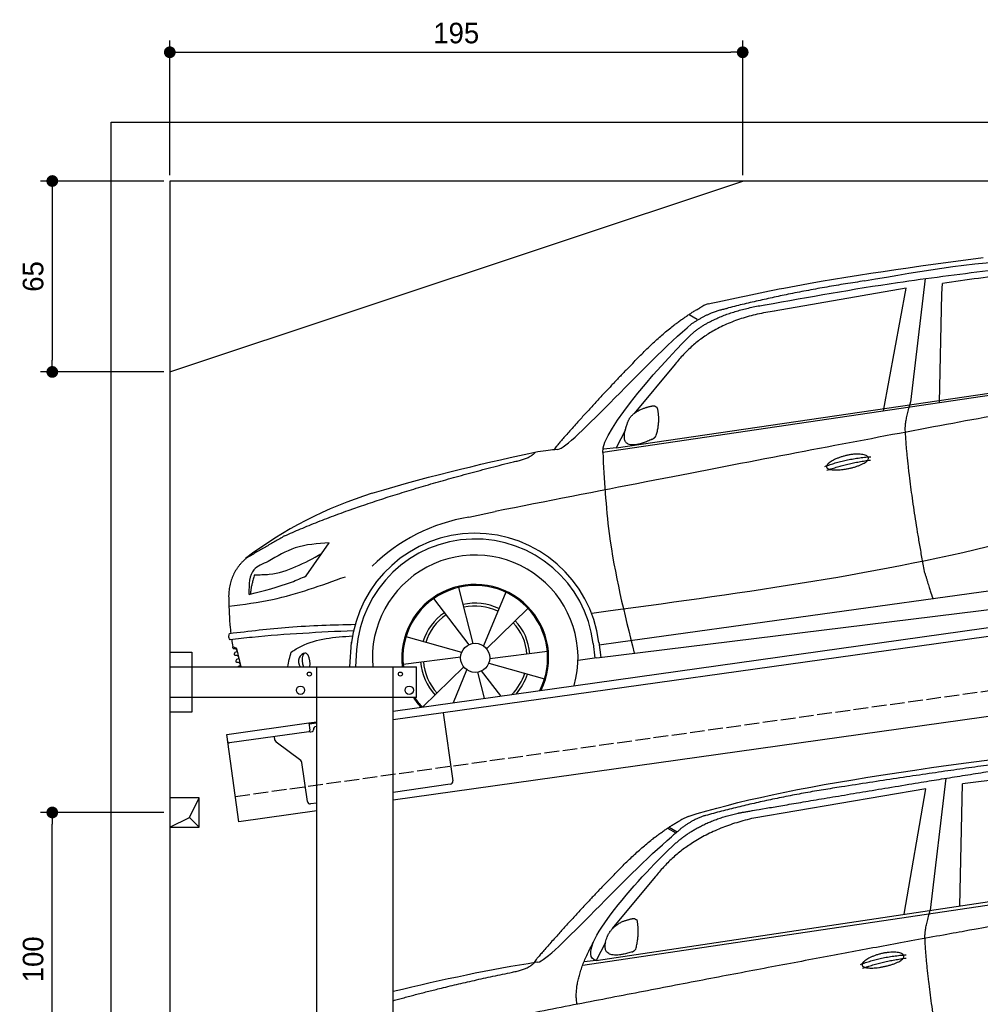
# Model space of a CAD drawing. Extents: x -511 to 6029, y -619 to 5418.
# Tile 2 of 4: x -511 to 2759, y 2047 to 5399. Entities that reach past the tile are written whole.
import ezdxf

# ---------------------------------------------------------------- set-up
doc = ezdxf.new("R2010")
doc.units = 0
doc.header["$LTSCALE"] = 10
doc.header["$MEASUREMENT"] = 0
doc.linetypes.add('GEN3', pattern=[6.25, 5, -1.25])
doc.layers.get('0').update_dxf_attribs({"linetype": 'CONTINUOUS'})
doc.layers.get('DEFPOINTS').update_dxf_attribs({"linetype": 'CONTINUOUS'})
for name, color, linetype in [('3', 6, 'GEN3'), ('AM_5', 3, 'CONTINUOUS'), ('BREAKTHROUGH', 1, 'CONTINUOUS'), ('CAR', 1, 'CONTINUOUS'), ('SICHTBARE_KANTEN_DIN_', 7, 'CONTINUOUS')]:
    doc.layers.add(name, color=color, linetype=linetype)
doc.layers.add('AM_0', color=7, linetype='CONTINUOUS', lineweight=30)
doc.dimstyles.new('KLAUS_DXF', dxfattribs={"dimscale": 20, "dimtxt": 3.5, "dimasz": 2, "dimexe": 2, "dimexo": 1, "dimgap": 1.5, "dimtad": 1, "dimlfac": 0.1, "dimdsep": 46, "dimtxsty": 'STANDARD', "dimblk": 'DOT', "dimcen": 2, "dimclrd": 256, "dimclre": 256, "dimclrt": 2, "dimadec": 0, "dimazin": 0, "dimtfac": 1, "dimtmove": 2, "dimatfit": 3, "dimfxl": 1, "dimtolj": 1, "dimarcsym": 0})

# ---------------------------------------------------------------- blocks, each defined once
blk = doc.blocks.new('_DOT')
at = {"color": 0, "linetype": 'ByBlock'}
blk.add_line((-0.5, 0), (-1, 0), dxfattribs=at)
at = {"color": 0, "linetype": 'ByBlock', "const_width": 0.5}
blk.add_lwpolyline([(-0.25, 0, 1), (0.25, 0, 1)], format="xyb", close=True, dxfattribs=at)
blk = doc.blocks.new('*D6')
at = {"layer": 'AM_5', "lineweight": -2, "transparency": 16777216}
for p, q in [((0, 4870), (0, 5328.4)), ((1950, 4870), (1950, 5328.4)), ((40, 5288.4), (1910, 5288.4))]:
    blk.add_line(p, q, dxfattribs=at)
at = {"layer": 'DEFPOINTS', "color": 0, "transparency": 16777216}
for p in [(1950, 5288.4), (0, 4850), (1950, 4850)]:
    blk.add_point(p, dxfattribs=at)
at = {"layer": 'AM_5', "lineweight": -2, "transparency": 16777216, "xscale": 40, "yscale": 40, "zscale": 40, "rotation": 180}
blk.add_blockref('_DOT', (0, 5288.4), dxfattribs=at)
at = {"layer": 'AM_5', "lineweight": -2, "transparency": 16777216, "xscale": 40, "yscale": 40, "zscale": 40}
blk.add_blockref('_DOT', (1950, 5288.4), dxfattribs=at)
at = {"layer": 'AM_5', "color": 2, "transparency": 16777216, "insert": (975, 5353.4), "char_height": 70, "attachment_point": 5}
blk.add_mtext('\\A1;195', dxfattribs=at)
blk = doc.blocks.new('*D3')
at = {"layer": 'AM_5', "lineweight": -2, "transparency": 16777216}
for p, q in [((-20, 4850), (-440, 4850)), ((-400, 4810), (-400, 4240)), ((-20, 4200), (-440, 4200))]:
    blk.add_line(p, q, dxfattribs=at)
at = {"layer": 'DEFPOINTS', "color": 0, "transparency": 16777216}
for p in [(0, 4850), (-400, 4200), (0, 4200)]:
    blk.add_point(p, dxfattribs=at)
at = {"layer": 'AM_5', "lineweight": -2, "transparency": 16777216, "xscale": 40, "yscale": 40, "zscale": 40}
for p, rotation in [((-400, 4850), 90), ((-400, 4200), 270)]:
    blk.add_blockref('_DOT', p, dxfattribs=dict(at, rotation=rotation))
at = {"layer": 'AM_5', "color": 2, "transparency": 16777216, "insert": (-465, 4525), "char_height": 70, "attachment_point": 5, "rotation": 90}
blk.add_mtext('\\A1;65', dxfattribs=at)
blk = doc.blocks.new('*D5')
at = {"layer": 'AM_5', "lineweight": -2, "transparency": 16777216}
for p, q in [((-20, 2700), (-440, 2700)), ((-400, 1740), (-400, 2660)), ((5280, 1700), (-440, 1700))]:
    blk.add_line(p, q, dxfattribs=at)
at = {"layer": 'DEFPOINTS', "color": 0, "transparency": 16777216}
for p in [(-400, 2700), (0, 2700), (5300, 1700)]:
    blk.add_point(p, dxfattribs=at)
at = {"layer": 'AM_5', "lineweight": -2, "transparency": 16777216, "xscale": 40, "yscale": 40, "zscale": 40}
for p, rotation in [((-400, 2700), 90), ((-400, 1700), 270)]:
    blk.add_blockref('_DOT', p, dxfattribs=dict(at, rotation=rotation))
at = {"layer": 'AM_5', "color": 2, "transparency": 16777216, "insert": (-465, 2200), "char_height": 70, "attachment_point": 5, "rotation": 90}
blk.add_mtext('\\A1;100', dxfattribs=at)
blk = doc.blocks.new('car_150')
at = {"layer": 'CAR'}
for p, q in [((12024, 1680.6), (11430.7, 1652.9)), ((11899, 1265.9), (12024, 1680.6)), ((12096.6, 1708.3), (11989, 1268.4)), ((12090.6, 1271.1), (12150.5, 1682.1)), ((12852.3, 1684.4), (12150.5, 1682.1)), ((11135.2, 1654.5), (11161.3, 1635)), ((11141, 1657.4), (11166.4, 1638.4)), ((11073.9, 1494.7), (10907.2, 1337.8)), ((10792.4, 1227), (12873.3, 1279.9)), ((10878.7, 1293.9), (10839.1, 1237.2)), ((10839.1, 1237.2), (12874.8, 1292.4)), ((10839.1, 1237.2), (10797.9, 1237.1))]:
    blk.add_line(p, q, dxfattribs=at)
blk.add_arc((11252.1, 1516.2), 174.5, 103.8736, 114.54, dxfattribs=at)
for points, degree in [([(11210.2, 1685.6), (11542.9, 1749.4), (12105.1, 1762), (12930.5, 1747.4)], 3), ([(11740.1, 1722.1), (11497.4, 1715.5), (11268.8, 1681.6)], 2), ([(12704.3, 1733.1), (12355.7, 1743.2), (11740.1, 1722.1)], 2), ([(11268.8, 1681.6), (11213.7, 1673.9), (11145.7, 1624)], 2), ([(11152.7, 1597.4), (11243.5, 1663), (11380.1, 1676.4)], 2), ([(10930.4, 1515.2), (11065.6, 1627.8), (11179.6, 1674.9)], 2), ([(11430.7, 1652.9), (11206.1, 1629.9), (11073.9, 1494.7)], 2), ([(10638.9, 1256.3), (10666.6, 1238), (10970.1, 1510.3), (11145.7, 1624)], 3), ([(10839.1, 1237.2), (10755.1, 1275), (11042.6, 1519.1), (11152.7, 1597.4)], 3), ([(10930.4, 1515.2), (10850.9, 1452.6), (10750.8, 1366.4), (10624.3, 1257.8), (10630.3, 1256.1)], 4), ([(10886.5, 1311.8), (10902.2, 1342.5), (10944.6, 1357.7)], 2), ([(10944.6, 1357.7), (10973.1, 1364.2), (10986, 1363.3)], 2), ([(10978.5, 1259), (10998.5, 1312.5), (10994.7, 1357.3)], 2), ([(10986, 1363.3), (10992.2, 1357.4), (10994.7, 1357.3)], 2), ([(10965.2, 1251), (10843.5, 1229), (10886.5, 1311.8)], 2), ([(10756.8, 1096.7), (10752.3, 1180.2), (10838, 1299.8)], 2), ([(10140.7, 1216.8), (10314.3, 1236.6), (10479.5, 1251.5), (10638.9, 1256.3)], 3), ([(10551.6, 1232.1), (10606.6, 1235.5), (10630, 1255)], 2), ([(10965.2, 1251), (10971.1, 1252.9), (10978.5, 1259)], 2), ([(11959.5, 1175.6), (11961.8, 1206.7), (11989, 1268.4)], 2), ([(10136.8, 1184.9), (10312.9, 1212.3), (10551.6, 1232.1)], 2), ([(12866.3, 1222.8), (11949.2, 1183.9), (10404.4, 1071.4)], 2), ([(11966.3, 684.4), (11947.2, 997.3), (11959.5, 1175.6)], 2), ([(11730.9, 1114.3), (11806, 1132.5), (11889.6, 1128.1)], 2), ([(11736.2, 1100.5), (11810, 1116.4), (11887.9, 1117)], 2)]:
    blk.add_open_spline(points, degree=degree, dxfattribs=at)
for points, degree, knots in [([(11380.1, 1676.4), (11407, 1677.9), (11545.9, 1684.7), (12131.3, 1711.8), (12584.9, 1726.7), (12852.7, 1717.4), (12926.2, 1712.9)], 4, [0.0821318, 0.0821318, 0.0821318, 0.0821318, 0.0821318, 0.258851, 0.508851, 0.6086078, 0.6086078, 0.6086078, 0.6086078, 0.6086078]), ([(11736, 1111.2), (11735, 1119.4), (11755.7, 1136.1), (11838.1, 1157.7), (11931.6, 1126.3), (11845.9, 1093.1), (11761.1, 1092.3), (11737, 1103), (11736, 1111.2)], 5, [0, 0, 0, 0, 0, 0, 0.300106, 0.500106, 0.700106, 1, 1, 1, 1, 1, 1])]:
    blk.add_open_spline(points, degree=degree, knots=knots, dxfattribs=at)
blk = doc.blocks.new('car_150_')
at = {"layer": 'CAR'}
for p, q in [((6796.4, 5203.8), (6750.1, 4783)), ((6731.9, 5170.4), (6283.3, 5089.2)), ((6657.9, 4752.4), (6731.9, 5170.4)), ((6853.7, 5152.6), (6855.4, 5188)), ((6848, 4782.8), (6853.7, 5152.6)), ((5993.7, 5075.5), (6021.3, 5060)), ((5703.5, 4603.8), (7806, 4931.3)), ((5748.6, 4619.9), (7887.1, 4949.3)), ((5948.1, 4905.6), (5809.7, 4736.5)), ((5780.5, 4681.2), (5748.6, 4619.9)), ((5748.6, 4619.9), (5707.7, 4614.5)), ((5249.2, 4379.1), (5338.8, 4399.4)), ((4697.5, 4174.8), (4774.2, 4288.5)), ((7646, 4233.7), (5761.2, 3956.2)), ((5689.3, 3904.2), (7721.3, 4169.7)), ((5267.2, 3949.5), (5216.9, 4139.6)), ((5377, 4125.1), (5302.6, 3941.6)), ((5131.5, 4101.3), (5253.2, 3945.1)), ((5313.4, 3931.7), (5452.9, 4070.3)), ((5734.4, 4063.7), (5670.2, 4054.4)), ((5228.7, 3918.3), (5038.9, 3969.8)), ((5695.3, 3956.7), (5702.3, 3904.6)), ((5761.2, 3956.2), (5696.7, 3946.7)), ((4463, 3925.5), (4449.3, 3931.7)), ((4478.1, 3864), (4463, 3925.5)), ((4848.5, 3866.9), (4853.3, 3950.1)), ((4871, 3924.2), (4867.7, 3867.1)), ((5520.5, 3924.4), (5324.3, 3897.1)), ((5676.1, 3953), (5682.6, 3903)), ((5029.4, 3876.7), (5225.5, 3904)), ((5689.3, 3904.2), (5624.9, 3894.7)), ((5693.6, 3903), (5693.4, 3904.4)), ((5236.4, 3869.4), (5098.3, 3732.1)), ((5201.8, 3747.5), (5247.2, 3859.5)), ((5362.6, 3771.4), (5296.6, 3856)), ((5321.2, 3882.8), (5511, 3831.3)), ((5282.7, 3851.6), (5306.1, 3763))]:
    blk.add_line(p, q, dxfattribs=at)
blk.add_circle((5274.9, 3900.5), 49.6, dxfattribs=at)
for centre, radius, start, end in [((6122, 4949.8), 174.5, 111.2882, 121.9546), ((5356.2, 3104.6), 1422.1, 107.8766, 127.519), ((5347.7, 3787.7), 599.5, 99.4563, 135.2463), ((5274.9, 3900.5), 424.2, 7.6054, 174.1435), ((5274.9, 3900.5), 404.6, 7.4461, 176.652), ((5274.9, 3900.5), 350, 344.7595, 185.4081), ((5274.9, 3900.5), 250, 334.2204, 187.3999), ((5274.9, 3900.5), 246.4, 333.6424, 187.5031), ((5274.9, 3900.5), 186.2, 64.7762, 103.2667), ((5274.9, 3900.5), 176.5, 64.6018, 103.1816), ((5274.9, 3900.5), 186.2, 124.7762, 163.2667), ((5274.9, 3900.5), 176.5, 124.6018, 163.1816), ((5274.9, 3900.5), 186.2, 4.7762, 43.2667), ((5274.9, 3900.5), 176.5, 4.6018, 43.1816), ((5274.9, 3900.5), 186.2, 184.7762, 223.2667), ((5274.9, 3900.5), 176.5, 184.6018, 223.1816), ((5274.9, 3900.5), 176.5, 315.6124, 343.1816), ((5274.9, 3900.5), 186.2, 319.3932, 343.2667), ((5274.9, 3900.5), 250, 213.2019, 222.6786), ((5274.9, 3900.5), 246.4, 213.7482, 223.2566), ((5274.9, 3900.5), 350, 217.4387, 217.626)]:
    blk.add_arc(centre, radius, start, end, dxfattribs=at)
for centre, major_axis, ratio, start_param, end_param in [((4699.7, 3882.5), (4.4, -29.4), 0.870747, 3.078863, 5.190641), ((4699.8, 3882.5), (-4.4, 29.6), 0.439627, 4.05108, 8.39242), ((4699.7, 3882.6), (4.4, -29.5), 0.784824, 3.019947, 3.143719)]:
    blk.add_ellipse(centre, major_axis=major_axis, ratio=ratio, start_param=start_param, end_param=end_param, dxfattribs=at)
for points, degree, knots in [([(6058.7, 5112.4), (6144.2, 5131.5), (6453.2, 5200.5), (6766.8, 5245), (6993.6, 5277.2)], 3, [0, 0, 0, 0, 262.813629, 949.636575, 949.636575, 949.636575, 949.636575]), ([(6590.3, 5194.3), (6790.1, 5231.4), (7055.2, 5280.6), (7323.2, 5267.8), (7389.2, 5264.7)], 3, [0, 0, 0, 0, 605.994997, 803.781644, 803.781644, 803.781644, 803.781644]), ([(6252.1, 5110.1), (6401.8, 5138.2), (6653.7, 5185.6), (6907.8, 5219.4), (7011, 5233.1)], 3, [0, 0, 0, 0, 456.745059, 768.877533, 768.877533, 768.877533, 768.877533]), ([(7280.4, 5213.4), (7220.4, 5216.3), (7078, 5223.2), (6937, 5200.9), (6855.4, 5188)], 3, [0, 0, 0, 0, 179.578451, 426.729981, 426.729981, 426.729981, 426.729981]), ([(5483, 4604.3), (5494.7, 4606.5), (5516.1, 4610.4), (5537.7, 4612.2), (5547.5, 4613)], 3, [0, 0, 0, 0, 35.619977, 65.088393, 65.088393, 65.088393, 65.088393]), ([(5703.5, 4603.8), (5709.3, 4511.2), (5723.7, 4280), (5781.3, 4055.4), (5815.9, 3920.7)], 3, [0, 0, 0, 0, 277.59112, 693.570767, 693.570767, 693.570767, 693.570767]), ([(6465.7, 4559.3), (6463.6, 4567.3), (6482, 4586.6), (6560.8, 4618.6), (6657.6, 4599.5), (6576.9, 4555.6), (6492.9, 4543.8), (6467.7, 4551.3), (6465.7, 4559.3)], 5, [0, 0, 0, 0, 0, 0, 0.300106, 0.500106, 0.700106, 1, 1, 1, 1, 1, 1]), ([(7654.8, 4478.5), (7470.6, 4420.5), (6844.5, 4223.3), (6193.7, 4129.8), (5734.4, 4063.7)], 3, [0, 0, 0, 0, 579.00444, 1967.110779, 1967.110779, 1967.110779, 1967.110779]), ([(4774.2, 4288.5), (4734.9, 4285.3), (4660.9, 4279.4), (4597.6, 4240.9), (4567.9, 4222.9)], 3, [0, 0, 0, 0, 116.380747, 219.102854, 219.102854, 219.102854, 219.102854]), ([(4521.8, 4177.7), (4538.5, 4177.9), (4619.5, 4178.7), (4691.9, 4219.3), (4749.3, 4251.6)], 3, [0, 0, 0, 0, 49.860743, 241.440865, 241.440865, 241.440865, 241.440865]), ([(4567.9, 4222.9), (4549.3, 4215.3), (4503.1, 4196.4), (4503, 4144.5), (4502.9, 4113.4)], 3, [0, 0, 0, 0, 55.914644, 138.985336, 138.985336, 138.985336, 138.985336]), ([(4435.2, 4069.4), (4484.9, 4076.4), (4620.6, 4095.5), (4749.3, 4143.2), (4831, 4173.4)], 3, [0, 0, 0, 0, 150.106975, 410.193991, 410.193991, 410.193991, 410.193991]), ([(4506.8, 4110.9), (4554.4, 4123.4), (4619.5, 4140.5), (4680.9, 4167.5), (4697.5, 4174.8)], 3, [0, 0, 0, 0, 147.159719, 201.348086, 201.348086, 201.348086, 201.348086]), ([(4434.3, 4093), (4435.5, 4060.6), (4436.9, 4022.1), (4441.6, 3983.8), (4442.4, 3977.7)], 3, [0, 0, 0, 0, 97.108013, 115.616313, 115.616313, 115.616313, 115.616313]), ([(4502.9, 4113.4), (4502.8, 4112.3), (4502.6, 4109.8), (4505.2, 4110.5), (4506.8, 4110.9)], 3, [0, 0, 0, 0, 2.598862, 6.284951, 6.284951, 6.284951, 6.284951]), ([(4437.7, 3977.1), (4505, 3985.7), (4647.1, 4004), (4790.2, 4009.1), (4865.6, 4011.8)], 3, [0, 0, 0, 0, 203.297538, 429.475842, 429.475842, 429.475842, 429.475842]), ([(4860.2, 3989.6), (4745.2, 3983.2), (4604.7, 3975.4), (4465.2, 3958.6), (4439.9, 3955.5)], 3, [0, 0, 0, 0, 345.382791, 421.716813, 421.716813, 421.716813, 421.716813]), ([(4439.9, 3955.5), (4438, 3959.3), (4434.5, 3966.3), (4436.7, 3973.7), (4437.7, 3977.1)], 3, [0, 0, 0, 0, 12.224254, 22.465372, 22.465372, 22.465372, 22.465372]), ([(4648.5, 3915.5), (4659.8, 3922.6), (4721.6, 3961.3), (4796, 3967.3), (4856.8, 3972.2)], 3, [0, 0, 0, 0, 39.727462, 217.617343, 217.617343, 217.617343, 217.617343]), ([(4452, 3925), (4451.6, 3925.3), (4449.8, 3926.3), (4449.6, 3929.2), (4449.4, 3931.1), (4449.3, 3931.7)], 3, [0, 0, 0, 0, 1.427923, 5.828292, 7.478143, 7.478143, 7.478143, 7.478143]), ([(4455.1, 3908.2), (4455.8, 3910.1), (4457.4, 3914.2), (4466.6, 3914.3), (4462.3, 3926.1), (4455.8, 3925.4), (4452, 3925)], 3, [0, 0, 0, 0, 5.656821, 12.3267, 20.012637, 30.346325, 30.346325, 30.346325, 30.346325]), ([(4457.8, 3901.6), (4457.4, 3901.8), (4455.6, 3902.8), (4455.4, 3905.7), (4455.1, 3907.7), (4455.1, 3908.2)], 3, [0, 0, 0, 0, 1.427923, 5.828292, 7.478143, 7.478143, 7.478143, 7.478143]), ([(4461, 3884.9), (4461.7, 3886.7), (4463.2, 3890.7), (4472.4, 3890.8), (4468.1, 3902.7), (4461.5, 3902), (4457.8, 3901.6)], 3, [0, 0, 0, 0, 5.495934, 12.165813, 19.85175, 30.185438, 30.185438, 30.185438, 30.185438]), ([(4463.7, 3878.2), (4463.2, 3878.5), (4461.5, 3879.5), (4461.3, 3882.4), (4461, 3884.3), (4461, 3884.9)], 3, [0, 0, 0, 0, 1.427923, 5.828292, 7.478143, 7.478143, 7.478143, 7.478143]), ([(4467.9, 3864), (4468.3, 3864.8), (4470.3, 3867.4), (4478.3, 3867.4), (4474, 3879.3), (4467.4, 3878.6), (4463.7, 3878.2)], 3, [2.682731, 2.682731, 2.682731, 2.682731, 5.656821, 12.3267, 20.012637, 30.346325, 30.346325, 30.346325, 30.346325])]:
    blk.add_open_spline(points, degree=degree, knots=knots, dxfattribs=at)
for points, degree in [([(6590.3, 5194.3), (6342.2, 5155.3), (6121.6, 5097.1)], 2), ([(5803.2, 4907.4), (5922.7, 5036.5), (6029.7, 5097.9)], 2), ([(6123.2, 5096.2), (6065.8, 5086.5), (6002.6, 5043)], 2), ([(6013, 5017.6), (6096.2, 5083.6), (6251.3, 5110.3)], 2), ([(6284.4, 5088.8), (6061.8, 5056.7), (5948.1, 4905.6)], 2), ([(5547.5, 4613), (5577.3, 4598.4), (5843.2, 4907.6), (6002.6, 5043)], 3), ([(5703.8, 4603.3), (5695, 4674.1), (5922.8, 4934.4), (6013, 5017.6)], 3), ([(7979.4, 4899), (7725, 4888.3), (5338.8, 4399.4)], 2), ([(5803.2, 4907.4), (5732.5, 4835), (5644.3, 4736.7), (5532.9, 4612.6), (5539.4, 4612.3)], 4), ([(5837.6, 4753), (5865, 4763.1), (5877.9, 4763.9)], 2), ([(5877.9, 4763.9), (5884.9, 4758.8), (5887.3, 4759.1)], 2), ([(6732.8, 4687.3), (6731.1, 4718.4), (6750.1, 4783)], 2), ([(5785.9, 4700), (5794.1, 4735.6), (5837.6, 4753)], 2), ([(5883.9, 4659.5), (5901.1, 4713.7), (5887.3, 4759.1)], 2), ([(5871.8, 4649.8), (5747.2, 4591.7), (5785.9, 4700)], 2), ([(6803, 4201), (6743.7, 4508.9), (6732.8, 4687.3)], 2), ([(5871.8, 4649.8), (5877.4, 4652.5), (5883.9, 4659.5)], 2), ([(4919.6, 4458.1), (5131.9, 4523.6), (5319.2, 4569), (5483, 4604.3)], 3), ([(5399.6, 4569.1), (5453.7, 4579.5), (5474.4, 4601.9)], 2), ([(6460.2, 4561.7), (6532.3, 4589.4), (6615.8, 4595.9)], 2), ([(4622.5, 4310.5), (4903.3, 4440.5), (5399.6, 4569.1)], 2), ([(6467.2, 4548.7), (6538.3, 4574), (6615.5, 4584.7)], 2), ([(4622.5, 4310.5), (4492.9, 4233.7)], 1), ([(4492.9, 4233.7), (4430.6, 4178.8), (4434.3, 4093)], 2), ([(6803, 4201), (6822.6, 4138.3), (6831.4, 4112.8)], 2), ([(4521.8, 4177.7), (4507.9, 4132), (4508.6, 4113.8)], 2), ([(4508.6, 4113.8), (4511.9, 4114.1), (4510.2, 4111.7)], 2), ([(4445.5, 3956.2), (4446.7, 3948), (4448, 3939.9), (4449.3, 3931.7)], 3), ([(4637.5, 3865.3), (4639.1, 3881.6), (4643.8, 3898.6), (4648.5, 3915.5)], 3)]:
    blk.add_open_spline(points, degree=degree, dxfattribs=at)

msp = doc.modelspace()

# ---------------------------------------------------------------- linework, layer by layer
for p, q in [((-199.991, -300), (-199.991, 5050)), ((-199.991, 5050), (5499.993, 5050)), ((0, 4200), (1950, 4850)), ((760, 3045.181), (3238.84, 3393.559)), ((3245.986, 3364.269), (760, 3014.886)), ((0, 3246.226), (75, 3246.226)), ((0, 3246.226), (75, 3246.226)), ((75, 3246.226), (75, 3041.226)), ((75, 3246.226), (75, 3041.226)), ((0, 3196.226), (840, 3196.226)), ((500, 1726.226), (500, 3196.226)), ((760, -43.774), (760, 3196.226)), ((840, 3091.226), (840, 3196.226)), ((3464.724, 3122.357), (760, 2742.233)), ((840, 3091.226), (0, 3091.226)), ((75, 3041.226), (0, 3041.226)), ((75, 3041.226), (0, 3041.226)), ((930.739, 3038.882), (963.305, 2807.159)), ((193.765, 2965.602), (473.516, 3004.919)), ((473.516, 3004.919), (500, 3008.641)), ((473.516, 3004.919), (476.995, 2980.162)), ((500, 3004.601), (474.073, 3000.957)), ((497.885, 2993.196), (500, 2993.493)), ((235.517, 2668.522), (193.765, 2965.602)), ((472.74, 2974.515), (202.892, 2936.59)), ((358.034, 2946.419), (356.383, 2958.162)), ((480.306, 2974.568), (485.257, 2975.264)), ((489.513, 2980.911), (489.374, 2981.901)), ((445.657, 2876.723), (361.918, 2939.825)), ((468.171, 2737.573), (449.542, 2870.128)), ((954.794, 2795.865), (760, 2768.488)), ((500, 2731.948), (479.466, 2729.062)), ((500, 2705.692), (235.517, 2668.522))]:
    msp.add_line(p, q)
for centre, radius in [((475, 3171.226), 7), ((785, 3171.226), 7), ((445, 3116.226), 14), ((815, 3116.226), 14)]:
    msp.add_circle(centre, radius)
for centre, radius, start, end in [((499.276, 2983.293), 10, 98, 188), ((472.044, 2979.466), 5, 278, 8), ((479.61, 2979.519), 5, 221.236717, 278), ((484.561, 2980.215), 5, 278, 8), ((202.196, 2941.541), 5, 188, 278), ((367.936, 2947.811), 10, 188, 233), ((439.64, 2868.734), 10, 8, 53), ((953.403, 2805.768), 10, 278, 8), ((478.074, 2738.965), 10, 188, 278)]:
    msp.add_arc(centre, radius, start, end)
at = {"layer": '3'}
msp.add_line((223.409, 2754.675), (5230.817, 3458.42), dxfattribs=at)
at = {"layer": 'BREAKTHROUGH'}
for p, q in [((67.373, 2682.953), (100, 2750)), ((67.373, 2682.953), (100, 2750)), ((67.373, 2682.953), (100, 2750)), ((0, 2650), (67.373, 2682.953)), ((0, 2650), (67.373, 2682.953)), ((0, 2650), (67.373, 2682.953)), ((67.154, 2682.846), (100, 2650)), ((67.154, 2682.846), (100, 2650)), ((67.154, 2682.846), (100, 2650))]:
    msp.add_line(p, q, dxfattribs=at)
msp.add_lwpolyline([(100, 2750), (0, 2750), (0, 2650), (100, 2650)], close=True, dxfattribs=at)
msp.add_lwpolyline([(100, 2750), (0, 2750), (0, 2650), (100, 2650)], close=True, dxfattribs=at)
msp.add_lwpolyline([(100, 2750), (0, 2750), (0, 2650), (100, 2650)], close=True, dxfattribs=at)
at = {"layer": 'SICHTBARE_KANTEN_DIN_'}
for p, q in [((5300, 4850), (0, 4850)), ((0, 4850), (0, -50))]:
    msp.add_line(p, q, dxfattribs=at)

# ---------------------------------------------------------------- block references
at = {"layer": 'AM_0', "rotation": 359.5505213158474}
msp.add_blockref('car_150_', (-4265.788, -632.568), dxfattribs=at)
at = {"layer": 'CAR', "color": 2, "rotation": 6.973897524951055}
msp.add_blockref('car_150', (-9157.901, -347.853), dxfattribs=at)

# ---------------------------------------------------------------- dimensions: what is measured, and where the dimension line sits
at = {"layer": 'AM_5'}
for base, p1, p2, angle, override, picture, middle in [((1950, 5288.377), (0, 4850), (1950, 4850), 0, {"dimtzin": 7}, '*D6', (975, 5353.377)), ((-399.991, 4200), (0, 4850), (0, 4200), 90, {"dimtol": 0, "dimlim": 0, "dimtp": 0, "dimtm": 0, "dimtfac": 1, "dimtdec": 2, "dimtolj": 1, "dimtzin": 7}, '*D3', (-464.991, 4525)), ((-399.991, 2700), (5300, 1700), (0, 2700), 90, {"dimpost": '', "dimtol": 0, "dimlim": 0, "dimtp": 0, "dimtm": 0, "dimtfac": 1, "dimtdec": 2, "dimtolj": 1, "dimtzin": 7}, '*D5', (-464.991, 2200))]:
    dim = msp.add_linear_dim(base=base, p1=p1, p2=p2, angle=angle, dimstyle='KLAUS_DXF', override=override, dxfattribs=at)
    dim.commit()
    dim.dimension.update_dxf_attribs({"geometry": picture, "text_midpoint": middle})

doc.saveas('drawing.dxf')
